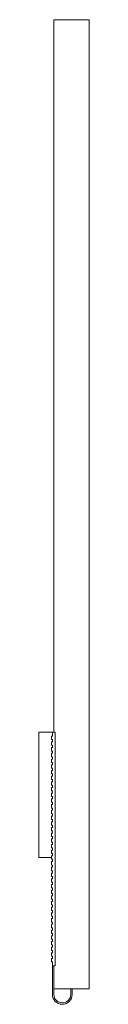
# Paper-space layout '_Left' of a CAD drawing. Header units: millimetres. Extents: x -1.3 to 3.1, y -46.1 to 40.3.
import ezdxf

# ---------------------------------------------------------------- set-up
doc = ezdxf.new("R2010")
doc.units = ezdxf.units.MM

psp = doc.layouts.new('_Left')

# ---------------------------------------------------------------- linework, layer by layer
at = {"color": 7, "linetype": 'Continuous', "lineweight": 15}
for p, q in [((3.1, 40.3), (0, 40.3)), ((0, 40.3), (0, -22.2)), ((3.1, 40.3), (3.1, -44.7)), ((-1.334, -22.2), (0.096, -22.2)), ((-1.334, -33.2), (-1.334, -22.2)), ((-0.134, -22.55), (-0.134, -22.2)), ((0.096, -22.2), (0.096, -42.7)), ((-0.204, -22.85), (-0.204, -22.55)), ((-0.204, -22.55), (-0.134, -22.55)), ((-0.204, -22.85), (-0.134, -22.85)), ((-0.204, -23.35), (-0.204, -23.05)), ((-0.204, -23.05), (-0.134, -23.05)), ((-0.134, -23.05), (-0.134, -22.85)), ((-0.204, -23.35), (-0.134, -23.35)), ((-0.204, -23.85), (-0.204, -23.55)), ((-0.204, -23.55), (-0.134, -23.55)), ((-0.204, -23.85), (-0.134, -23.85)), ((-0.204, -24.35), (-0.204, -24.05)), ((-0.204, -24.05), (-0.134, -24.05)), ((-0.134, -23.55), (-0.134, -23.35)), ((-0.134, -24.05), (-0.134, -23.85)), ((-0.204, -24.35), (-0.134, -24.35)), ((-0.204, -24.85), (-0.204, -24.55)), ((-0.204, -24.55), (-0.134, -24.55)), ((-0.204, -24.85), (-0.134, -24.85)), ((-0.134, -24.55), (-0.134, -24.35)), ((-0.134, -25.05), (-0.134, -24.85)), ((-0.204, -25.35), (-0.204, -25.05)), ((-0.204, -25.05), (-0.134, -25.05)), ((-0.204, -25.35), (-0.134, -25.35)), ((-0.204, -25.85), (-0.204, -25.55)), ((-0.204, -25.55), (-0.134, -25.55)), ((-0.204, -25.85), (-0.134, -25.85)), ((-0.134, -25.55), (-0.134, -25.35)), ((-0.134, -26.05), (-0.134, -25.85)), ((-0.204, -26.35), (-0.204, -26.05)), ((-0.204, -26.05), (-0.134, -26.05)), ((-0.204, -26.35), (-0.134, -26.35)), ((-0.204, -26.85), (-0.204, -26.55)), ((-0.204, -26.55), (-0.134, -26.55)), ((-0.134, -26.55), (-0.134, -26.35)), ((-0.204, -26.85), (-0.134, -26.85)), ((-0.204, -27.35), (-0.204, -27.05)), ((-0.204, -27.05), (-0.134, -27.05)), ((-0.204, -27.35), (-0.134, -27.35)), ((-0.204, -27.85), (-0.204, -27.55)), ((-0.204, -27.55), (-0.134, -27.55)), ((-0.134, -27.05), (-0.134, -26.85)), ((-0.134, -27.55), (-0.134, -27.35)), ((-0.204, -27.85), (-0.134, -27.85)), ((-0.204, -28.35), (-0.204, -28.05)), ((-0.204, -28.05), (-0.134, -28.05)), ((-0.204, -28.35), (-0.134, -28.35)), ((-0.134, -28.05), (-0.134, -27.85)), ((-0.134, -28.55), (-0.134, -28.35)), ((-0.204, -28.85), (-0.204, -28.55)), ((-0.204, -28.55), (-0.134, -28.55)), ((-0.204, -28.85), (-0.134, -28.85)), ((-0.204, -29.35), (-0.204, -29.05)), ((-0.204, -29.05), (-0.134, -29.05)), ((-0.204, -29.35), (-0.134, -29.35)), ((-0.134, -29.05), (-0.134, -28.85)), ((-0.134, -29.55), (-0.134, -29.35)), ((-0.204, -29.85), (-0.204, -29.55)), ((-0.204, -29.55), (-0.134, -29.55)), ((-0.204, -29.85), (-0.134, -29.85)), ((-0.204, -30.35), (-0.204, -30.05)), ((-0.204, -30.05), (-0.134, -30.05)), ((-0.134, -30.05), (-0.134, -29.85)), ((-0.204, -30.35), (-0.134, -30.35)), ((-0.204, -30.85), (-0.204, -30.55)), ((-0.204, -30.55), (-0.134, -30.55)), ((-0.204, -30.85), (-0.134, -30.85)), ((-0.204, -31.35), (-0.204, -31.05)), ((-0.204, -31.05), (-0.134, -31.05)), ((-0.134, -30.55), (-0.134, -30.35)), ((-0.134, -31.05), (-0.134, -30.85)), ((-0.204, -31.35), (-0.134, -31.35)), ((-0.204, -31.85), (-0.204, -31.55)), ((-0.204, -31.55), (-0.134, -31.55)), ((-0.204, -31.85), (-0.134, -31.85)), ((-0.134, -31.55), (-0.134, -31.35)), ((-0.134, -32.05), (-0.134, -31.85)), ((-0.204, -32.35), (-0.204, -32.05)), ((-0.204, -32.05), (-0.134, -32.05)), ((-0.204, -32.35), (-0.134, -32.35)), ((-0.204, -32.85), (-0.204, -32.55)), ((-0.204, -32.55), (-0.134, -32.55)), ((-0.134, -32.55), (-0.134, -32.35)), ((-1.334, -33.2), (-0.204, -33.2)), ((-0.204, -32.85), (-0.134, -32.85)), ((-0.204, -33.35), (-0.204, -33.05)), ((-0.204, -33.05), (-0.134, -33.05)), ((-0.204, -33.35), (-0.134, -33.35)), ((-0.204, -33.85), (-0.204, -33.55)), ((-0.204, -33.55), (-0.134, -33.55)), ((-0.134, -33.05), (-0.134, -32.85)), ((-0.134, -33.55), (-0.134, -33.35)), ((-0.204, -33.85), (-0.134, -33.85)), ((-0.204, -34.35), (-0.204, -34.05)), ((-0.204, -34.05), (-0.134, -34.05)), ((-0.204, -34.35), (-0.134, -34.35)), ((-0.134, -34.05), (-0.134, -33.85)), ((-0.134, -34.55), (-0.134, -34.35)), ((-0.204, -34.85), (-0.204, -34.55)), ((-0.204, -34.55), (-0.134, -34.55)), ((-0.204, -34.85), (-0.134, -34.85)), ((-0.204, -35.35), (-0.204, -35.05)), ((-0.204, -35.05), (-0.134, -35.05)), ((-0.204, -35.35), (-0.134, -35.35)), ((-0.134, -35.05), (-0.134, -34.85)), ((-0.134, -35.55), (-0.134, -35.35)), ((-0.204, -35.85), (-0.204, -35.55)), ((-0.204, -35.55), (-0.134, -35.55)), ((-0.204, -35.85), (-0.134, -35.85)), ((-0.204, -36.35), (-0.204, -36.05)), ((-0.204, -36.05), (-0.134, -36.05)), ((-0.134, -36.05), (-0.134, -35.85)), ((-0.204, -36.35), (-0.134, -36.35)), ((-0.204, -36.85), (-0.204, -36.55)), ((-0.204, -36.55), (-0.134, -36.55)), ((-0.204, -36.85), (-0.134, -36.85)), ((-0.204, -37.05), (-0.134, -37.05)), ((-0.204, -37.35), (-0.204, -37.05)), ((-0.134, -36.55), (-0.134, -36.35)), ((-0.134, -37.05), (-0.134, -36.85)), ((-0.204, -37.35), (-0.134, -37.35)), ((-0.204, -37.85), (-0.204, -37.55)), ((-0.204, -37.55), (-0.134, -37.55)), ((-0.204, -37.85), (-0.134, -37.85)), ((-0.134, -37.55), (-0.134, -37.35)), ((-0.134, -38.05), (-0.134, -37.85)), ((-0.204, -38.35), (-0.204, -38.05)), ((-0.204, -38.05), (-0.134, -38.05)), ((-0.204, -38.35), (-0.134, -38.35)), ((-0.204, -38.85), (-0.204, -38.55)), ((-0.204, -38.55), (-0.134, -38.55)), ((-0.204, -38.85), (-0.134, -38.85)), ((-0.134, -38.55), (-0.134, -38.35)), ((-0.134, -39.05), (-0.134, -38.85)), ((-0.204, -39.35), (-0.204, -39.05)), ((-0.204, -39.05), (-0.134, -39.05)), ((-0.204, -39.35), (-0.134, -39.35)), ((-0.204, -39.85), (-0.204, -39.55)), ((-0.204, -39.55), (-0.134, -39.55)), ((-0.134, -39.55), (-0.134, -39.35)), ((-0.204, -39.85), (-0.134, -39.85)), ((-0.204, -40.35), (-0.204, -40.05)), ((-0.204, -40.05), (-0.134, -40.05)), ((-0.204, -40.35), (-0.134, -40.35)), ((-0.204, -40.85), (-0.204, -40.55)), ((-0.204, -40.55), (-0.134, -40.55)), ((-0.134, -40.05), (-0.134, -39.85)), ((-0.134, -40.55), (-0.134, -40.35)), ((-0.204, -40.85), (-0.134, -40.85)), ((-0.204, -41.35), (-0.204, -41.05)), ((-0.204, -41.05), (-0.134, -41.05)), ((-0.204, -41.35), (-0.134, -41.35)), ((-0.134, -41.05), (-0.134, -40.85)), ((-0.134, -41.55), (-0.134, -41.35)), ((-0.204, -41.85), (-0.204, -41.55)), ((-0.204, -41.55), (-0.134, -41.55)), ((-0.204, -41.85), (-0.134, -41.85)), ((-0.204, -42.35), (-0.204, -42.05)), ((-0.204, -42.05), (-0.134, -42.05)), ((-0.134, -42.05), (-0.134, -41.85)), ((-0.204, -42.35), (-0.134, -42.35)), ((-0.134, -45.2), (-0.134, -42.35)), ((0.096, -42.7), (-0.134, -42.7)), ((-0.004, -45.2), (-0.004, -42.7)), ((0, -42.7), (0, -44.7)), ((3.1, -44.7), (0, -44.7)), ((1.47, -44.7), (1.47, -45.2)), ((1.6, -44.7), (1.6, -45.2))]:
    psp.add_line(p, q, dxfattribs=at)
for radius in [0.867, 0.737]:
    psp.add_arc((0.733, -45.2), radius, 180, 0, dxfattribs=at)

doc.saveas('drawing.dxf')
